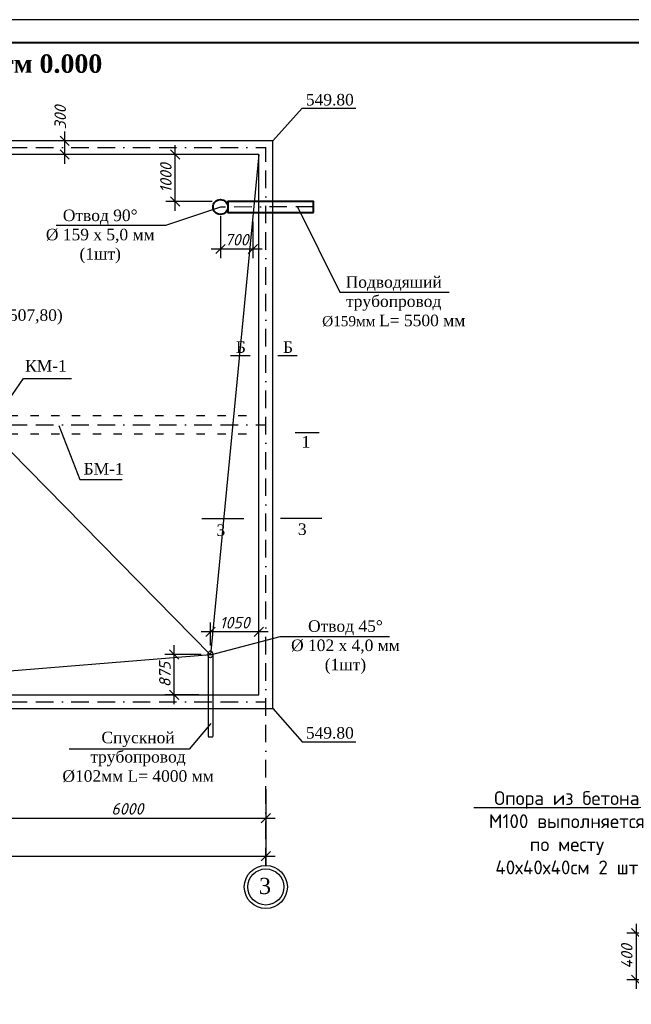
# Model space of a CAD drawing. Header units: millimetres. Extents: x -3143211 to -2549809, y 1060331 to 1394375.
# Tile 121 of 145: x -3041798 to -3028546, y 1307480 to 1328805. Entities that reach past the tile are written whole.
import ezdxf
from ezdxf import colors
from ezdxf.entities.mleader import LeaderData, LeaderLine
from ezdxf.math import Vec2, Vec3

# ---------------------------------------------------------------- set-up
doc = ezdxf.new("R2010")
doc.units = ezdxf.units.MM
doc.linetypes.add('ACAD_ISO03W100', pattern=[30, 12, -18])
doc.linetypes.add('BORDERX2', pattern=[88.9, 25.4, -12.7, 25.4, -12.7, 0, -12.7])
for name, color, linetype in [('ось', 1, 'ACAD_ISO03W100'), ('размер', 34, 'Continuous'), ('РУССКИЙ', 3, 'Continuous'), ('шрифт', 1, 'Continuous')]:
    doc.layers.add(name, color=color, linetype=linetype)
doc.layers.add('Сплошная толстая', color=7, linetype='Continuous', lineweight=40)
doc.styles.get("Standard").update_dxf_attribs({"font": 'isocpeui.ttf'})
doc.styles.add('Times New Romans', font='times.ttf', dxfattribs={"height": 300})
doc.dimstyles.new('STANDARD-100', dxfattribs={"dimtxt": 250, "dimasz": 200, "dimexe": 200, "dimexo": 200, "dimgap": 75, "dimtad": 1, "dimdec": 0, "dimzin": 0, "dimdsep": 46, "dimtxsty": 'Standard', "dimblk": 'OBLIQUE', "dimcen": 0.09, "dimdle": 200, "dimadec": 0, "dimazin": 0, "dimtfac": 1, "dimtdec": 0, "dimtofl": 0, "dimtmove": 0, "dimatfit": 3, "dimldrblk": 'OBLIQUE', "dimfxl": 1, "dimtolj": 1, "dimtzin": 0, "dimarcsym": 0})

# ---------------------------------------------------------------- blocks, each defined once
blk = doc.blocks.new('_Oblique')
at = {"color": 0, "linetype": 'ByBlock', "lineweight": -2}
blk.add_line((-0.5, -0.5), (0.5, 0.5), dxfattribs=at)
blk = doc.blocks.new('*D226')
at = {"layer": 'Defpoints', "color": 0, "transparency": 16777216}
for p in [(-3040826, 1326183), (-3040823, 1326183), (-3040826, 1325884)]:
    blk.add_point(p, dxfattribs=at)
at = {"layer": 'размер', "color": 0, "lineweight": -2, "transparency": 16777216}
for p, q in [((-3040823, 1325684), (-3040823, 1326383)), ((-3040626, 1326183), (-3040623, 1326183)), ((-3040626, 1325884), (-3040623, 1325884))]:
    blk.add_line(p, q, dxfattribs=at)
at = {"layer": 'размер', "color": 0, "lineweight": -2, "transparency": 16777216, "xscale": 200, "yscale": 200, "zscale": 200}
for p, rotation in [((-3040823, 1326183), 90), ((-3040823, 1325884), 270)]:
    blk.add_blockref('_Oblique', p, dxfattribs=dict(at, rotation=rotation))
at = {"layer": 'размер', "color": 0, "transparency": 16777216, "insert": (-3040920, 1326687), "char_height": 250, "attachment_point": 5, "rotation": 90}
blk.add_mtext('\\A1;300', dxfattribs=at)
blk = doc.blocks.new('*D227')
at = {"layer": 'Defpoints', "color": 0, "transparency": 16777216}
for p in [(-3048465, 1312431), (-3036465, 1312343), (-3036465, 1310687)]:
    blk.add_point(p, dxfattribs=at)
at = {"layer": 'размер', "color": 0, "lineweight": -2, "transparency": 16777216}
for p, q in [((-3048465, 1312231), (-3048465, 1310487)), ((-3036465, 1312143), (-3036465, 1310487)), ((-3048665, 1310687), (-3036265, 1310687))]:
    blk.add_line(p, q, dxfattribs=at)
at = {"layer": 'размер', "color": 0, "lineweight": -2, "transparency": 16777216, "xscale": 200, "yscale": 200, "zscale": 200, "rotation": 180}
blk.add_blockref('_Oblique', (-3048465, 1310687), dxfattribs=at)
at = {"layer": 'размер', "color": 0, "lineweight": -2, "transparency": 16777216, "xscale": 200, "yscale": 200, "zscale": 200}
blk.add_blockref('_Oblique', (-3036465, 1310687), dxfattribs=at)
at = {"layer": 'размер', "color": 0, "transparency": 16777216, "insert": (-3042465, 1310887), "char_height": 250, "attachment_point": 5}
blk.add_mtext('\\A1;12000', dxfattribs=at)
blk = doc.blocks.new('*D229')
at = {"layer": 'Defpoints', "color": 0, "transparency": 16777216}
for p in [(-3042465.152089, 1311513.017801), (-3036465.152089, 1311513.017801), (-3036465.152089, 1311513.017801)]:
    blk.add_point(p, dxfattribs=at)
at = {"layer": 'размер', "color": 0, "lineweight": -2, "transparency": 16777216}
blk.add_line((-3042665.152089, 1311513.017801), (-3036265.152089, 1311513.017801), dxfattribs=at)
at = {"layer": 'размер', "color": 0, "lineweight": -2, "transparency": 16777216, "xscale": 200, "yscale": 200, "zscale": 200, "rotation": 180}
blk.add_blockref('_Oblique', (-3042465.152089, 1311513.017801), dxfattribs=at)
at = {"layer": 'размер', "color": 0, "lineweight": -2, "transparency": 16777216, "xscale": 200, "yscale": 200, "zscale": 200}
blk.add_blockref('_Oblique', (-3036465.152089, 1311513.017801), dxfattribs=at)
at = {"layer": 'размер', "color": 0, "transparency": 16777216, "insert": (-3039465.152089, 1311713.017801), "char_height": 250, "attachment_point": 5}
blk.add_mtext('\\A1;6000', dxfattribs=at)
blk = doc.blocks.new('*D198')
at = {"color": 0, "lineweight": -2, "transparency": 16777216}
for p, q in [((-3037665, 1315252), (-3037665, 1315746)), ((-3036615, 1314746), (-3036615, 1315746)), ((-3036415, 1315546), (-3037865, 1315546))]:
    blk.add_line(p, q, dxfattribs=at)
at = {"layer": 'Defpoints', "color": 0, "transparency": 16777216}
for p in [(-3037665, 1315546), (-3037665, 1315052), (-3036615, 1314499)]:
    blk.add_point(p, dxfattribs=at)
at = {"color": 0, "lineweight": -2, "transparency": 16777216, "xscale": 200, "yscale": 200, "zscale": 200, "rotation": 180}
blk.add_blockref('_Oblique', (-3037665, 1315546), dxfattribs=at)
at = {"color": 0, "lineweight": -2, "transparency": 16777216, "xscale": 200, "yscale": 200, "zscale": 200}
blk.add_blockref('_Oblique', (-3036615, 1315546), dxfattribs=at)
at = {"color": 0, "transparency": 16777216, "insert": (-3037140, 1315746), "char_height": 250, "width": 734.64, "attachment_point": 5}
blk.add_mtext('\\A1;1050', dxfattribs=at)
blk = doc.blocks.new('*D239')
at = {"color": 0, "lineweight": -2, "transparency": 16777216}
for p, q in [((-3038451, 1313983), (-3038451, 1315258)), ((-3037865, 1315058), (-3038651, 1315058)), ((-3037915, 1314183), (-3038651, 1314183))]:
    blk.add_line(p, q, dxfattribs=at)
at = {"layer": 'Defpoints', "color": 0, "transparency": 16777216}
for p in [(-3038451, 1315058), (-3037665, 1315058), (-3037715, 1314183)]:
    blk.add_point(p, dxfattribs=at)
at = {"color": 0, "lineweight": -2, "transparency": 16777216, "xscale": 200, "yscale": 200, "zscale": 200}
for p, rotation in [((-3038451, 1315058), 90), ((-3038451, 1314183), 270)]:
    blk.add_blockref('_Oblique', p, dxfattribs=dict(at, rotation=rotation))
at = {"color": 0, "transparency": 16777216, "insert": (-3038653, 1314621), "char_height": 250, "width": 657.7, "attachment_point": 5, "rotation": 90}
blk.add_mtext('\\A1;875', dxfattribs=at)
blk = doc.blocks.new('*D245')
at = {"color": 0, "lineweight": -2, "transparency": 16777216}
for p, q in [((-3037448, 1324547), (-3037448, 1323638)), ((-3036748, 1324428), (-3036748, 1323638)), ((-3036548, 1323838), (-3037648, 1323838))]:
    blk.add_line(p, q, dxfattribs=at)
at = {"layer": 'Defpoints', "color": 0, "transparency": 16777216}
for p in [(-3037448, 1324747), (-3036748, 1324628), (-3037448, 1323838)]:
    blk.add_point(p, dxfattribs=at)
at = {"color": 0, "lineweight": -2, "transparency": 16777216, "xscale": 200, "yscale": 200, "zscale": 200, "rotation": 180}
blk.add_blockref('_Oblique', (-3037448, 1323838), dxfattribs=at)
at = {"color": 0, "lineweight": -2, "transparency": 16777216, "xscale": 200, "yscale": 200, "zscale": 200}
blk.add_blockref('_Oblique', (-3036748, 1323838), dxfattribs=at)
at = {"color": 0, "transparency": 16777216, "insert": (-3037098, 1324039), "char_height": 250, "attachment_point": 5}
blk.add_mtext('\\A1;700', dxfattribs=at)
blk = doc.blocks.new('*D211')
at = {"color": 0, "lineweight": -2, "transparency": 16777216}
for p, q in [((-3038431, 1324667), (-3038431, 1326084)), ((-3037631, 1325884), (-3038631, 1325884)), ((-3037631, 1324867), (-3038631, 1324867))]:
    blk.add_line(p, q, dxfattribs=at)
at = {"layer": 'Defpoints', "color": 0, "transparency": 16777216}
for p in [(-3038431, 1325884), (-3036748, 1325884), (-3036748, 1324867)]:
    blk.add_point(p, dxfattribs=at)
at = {"color": 0, "lineweight": -2, "transparency": 16777216, "xscale": 200, "yscale": 200, "zscale": 200}
for p, rotation in [((-3038431, 1325884), 90), ((-3038431, 1324867), 270)]:
    blk.add_blockref('_Oblique', p, dxfattribs=dict(at, rotation=rotation))
at = {"color": 0, "transparency": 16777216, "insert": (-3038631, 1325375), "char_height": 250, "attachment_point": 5, "rotation": 90}
blk.add_mtext('\\A1;1000', dxfattribs=at)
blk = doc.blocks.new('*D254')
at = {"color": 0, "lineweight": -2, "transparency": 16777216}
for p, q in [((-3028444, 1309222), (-3028444, 1307812)), ((-3028002, 1309022), (-3028644, 1309022)), ((-3028002, 1308012), (-3028644, 1308012))]:
    blk.add_line(p, q, dxfattribs=at)
at = {"layer": 'Defpoints', "color": 0, "transparency": 16777216}
for p in [(-3027802, 1309022), (-3028444, 1308012), (-3027802, 1308012)]:
    blk.add_point(p, dxfattribs=at)
at = {"color": 0, "lineweight": -2, "transparency": 16777216, "xscale": 200, "yscale": 200, "zscale": 200}
for p, rotation in [((-3028444, 1309022), 90), ((-3028444, 1308012), 270)]:
    blk.add_blockref('_Oblique', p, dxfattribs=dict(at, rotation=rotation))
at = {"color": 0, "transparency": 16777216, "insert": (-3028644, 1308517), "char_height": 250, "width": 589.05, "attachment_point": 5, "rotation": 90}
blk.add_mtext('\\A1;400', dxfattribs=at)

msp = doc.modelspace()

# ---------------------------------------------------------------- linework, layer by layer
at = {"color": 1, "linetype": 'BORDERX2', "ltscale": 15}
for p, q in [((-3052686.10842, 1326033.43827), (-3036465.15209, 1326033.43827)), ((-3036465.15209, 1310487.32084), (-3036465.15209, 1326033.43827)), ((-3035435.77966, 1324750.35074), (-3037447.89384, 1324747.00417)), ((-3052686.10842, 1320033.43827), (-3036465.15209, 1320033.43827)), ((-3052686.10842, 1314033.43827), (-3036465.15209, 1314033.43827))]:
    msp.add_line(p, q, dxfattribs=at)
at = {"lineweight": 30}
msp.add_line((-3037715.38952, 1313272.80994), (-3037615.38952, 1313272.80994), dxfattribs=at)
msp.add_lwpolyline([(-3057296.73173, 1286804.62022), (-2997896.73173, 1286804.62022), (-2997896.73173, 1328804.62022), (-3057296.73173, 1328804.62022)], close=True)
at = {"lineweight": 40, "ltscale": 25}
msp.add_lwpolyline([(-3055296.73173, 1287304.62022), (-2998396.73173, 1287304.62022), (-2998396.73173, 1328304.62022), (-3055296.73173, 1328304.62022)], close=True, dxfattribs=at)
msp.add_lwpolyline([(-3037665.38952, 1315052.25996), (-3048314.91466, 1314182.99987)])
at = {"lineweight": 30}
for points in [[(-3037715.38952, 1315058.25996), (-3037715.38952, 1313278.80994)], [(-3037615.38952, 1315058.25996), (-3037615.38952, 1313278.80994)]]:
    msp.add_lwpolyline(points, dxfattribs=at)
msp.add_ellipse((-3037665.38952, 1315058.25996), major_axis=(0, 74.10267), ratio=0.6747395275, start_param=-3.1415926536, end_param=3.1415926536, dxfattribs=at)
at = {"layer": 'ось', "color": 0, "ltscale": 15}
for p, q in [((-3048315.0719, 1320233.32981), (-3036615.38952, 1320233.32981)), ((-3048315.0719, 1319833.75059), (-3036615.38952, 1319833.75059))]:
    msp.add_line(p, q, dxfattribs=at)
at = {"layer": 'Сплошная толстая', "color": 0, "lineweight": 30}
for p, q in [((-3036315.65209, 1326183.32688), (-3048615.15209, 1326183.32688)), ((-3036315.65209, 1313882.98631), (-3036315.65209, 1326183.32688)), ((-3036615.38952, 1325883.75715), (-3048315.0719, 1325883.75715)), ((-3036615.38952, 1314182.99987), (-3036615.38952, 1325883.75715)), ((-3046073.22628, 1314182.99987), (-3036615.38952, 1314182.99987)), ((-3046073.22628, 1313882.98631), (-3036315.65209, 1313882.98631))]:
    msp.add_line(p, q, dxfattribs=at)
at = {"layer": 'Сплошная толстая', "color": 0, "lineweight": -2}
msp.add_lwpolyline([(-3036615.38952, 1325883.75715), (-3037665.38952, 1315052.25996), (-3048315.0719, 1325883.75715)], dxfattribs=at)
at = {"layer": 'Сплошная толстая', "color": 0}
msp.add_lwpolyline([(-3035435.77966, 1324627.8771), (-3035435.77966, 1324866.66698), (-3037286.839, 1324866.66698), (-3037286.839, 1324627.8771), (-3035435.77966, 1324627.8771)], dxfattribs=at)
msp.add_circle((-3037447.89384, 1324747.00417), 161.05507, dxfattribs=at)
at = {"layer": 'шрифт', "color": 0}
for points in [[(-3036315.65209, 1326183.32688), (-3035678.8133, 1326887.11782), (-3034516.26195, 1326887.11782)], [(-3037447.89384, 1324747.00417), (-3038640.19339, 1324344.49754), (-3041011.07019, 1324344.49754)], [(-3035781.76622, 1324749.32412), (-3034862.61221, 1322901.24056), (-3032491.73541, 1322901.24056)], [(-3036804.41814, 1321525.16673), (-3037227.1402, 1321525.16673)], [(-3035782.5849, 1321525.16673), (-3036205.30695, 1321525.16673)], [(-3042281.90138, 1320224.3745), (-3041716.902, 1321034.52934), (-3040674.57543, 1321034.52934)], [(-3040952.42497, 1320013.65259), (-3040494.58056, 1318847.81447), (-3039578.89174, 1318847.81447)], [(-3037665.38952, 1315052.25996), (-3036153.65116, 1315449.00903), (-3033782.77436, 1315449.00903)], [(-3036315.65209, 1313882.98631), (-3035678.8133, 1313161.63919), (-3034516.26195, 1313161.63919)], [(-3037655.94467, 1313564.51555), (-3038129.31848, 1313004.5772), (-3040727.83673, 1313004.5772)]]:
    msp.add_lwpolyline(points, dxfattribs=at)
at = {"layer": 'шрифт', "color": 0, "lineweight": 30}
for points in [[(-3035830.81554, 1319864.79946), (-3035309.18474, 1319864.79946)], [(-3037849.1073, 1318004.27853), (-3036939.77705, 1318004.27853)], [(-3036144.83703, 1318009.32596), (-3035250.66217, 1318009.32596)]]:
    msp.add_lwpolyline(points, dxfattribs=at)
at = {"layer": 'шрифт', "color": 0}
msp.add_circle((-3036465.15209, 1310021.23766), 466.08319, dxfattribs=at)
at = {"layer": 'шрифт', "color": 0, "lineweight": 30}
msp.add_circle((-3036465.15209, 1310021.23766), 391.08319, dxfattribs=at)

# ---------------------------------------------------------------- texts
at = {"layer": 'РУССКИЙ', "color": 0, "insert": (-3080373.952, 1323902.79692), "char_height": 300, "width": 20366.9950558, "attachment_point": 1, "style": 'Times New Romans'}
msp.add_mtext('{\\T0.9;                          Характеристики района строительства:\\PПроект разработан для следующих условий строительства:\\PРасчетная зимняя температура воздух   -8 °C\\PСкоростной напор ветра             - 38кг/м2\\PВес снегового покрова               - 50кг/м2\\PСейсмичность площадки              - 7 баллов\\PКатегория грунтов по сейсмическим свойствам - III.\\PРасчетная сейсмичность площадки     - 8 баллов\\PГлубина промерзания грунта           -  0.30 м\\P                            Инженерно-геологические данные:}  \\P\\pi886.251,t12048.75;{\\LПервый инженерно-геологический элемент (ИГЭ-1)} – Лессовидные супеси, лёгкие,\\Pкоричневого цвета, твёрдых, высокопористые, просадочные, залегающие выше УПВ.\\PГрунты слоя развиты повсеместно в разрезе участка изысканий и залегают с поверхности под почвенно-растительным.\\PМощность грунтов элемента изменяется в диапазоне 10,0 м.\\PГрунты ИГЭ-1 на исследованном участке просадочные при бытовом давлении (от собственного веса).\\P\\pi600,tz;Тип грунтовых условий по просадочности согласно КМК 2.02.01-98 – II (второй).\\PСуммарная величина просадки от собственного веса грунта (при замочке её водой до\\Pполного водонасыщения) на вскрытую глубину от Ск-1 7,1см.{\\T0.9;\\PСо следующими характеристиками:\\P\\pi0;      Плотность  грунта = 1.64 т/м3; \\P      Уд.сцепление  = 5 кПа.\\P      Угол внутреннего трения  =23°.\\P}Подземные воды в период изысканий (май 2026 г) не вскрыты на глубинах 10,0м, от поверхности земли.\\P Подземные воды по содержанию сульфатов, согласно таблице 6 и 7 КМК 2.03.11-96, оценивается как слабоагрессивные к бетонам на портландцементе по ГОСТ 10178-85*, и неагрессивные к бетонам на сулфатостойких цементах по ГОСТ 22266-94, а также среднеагрессивные\\Pна арматуру железобетонных конструкции при периодическом смачивании.\\PВ соответствии с приложением 1 КМК 2.01.03-96 с учетом изменения № 1 сейсмичность района – 7 баллов с повторяемостью землетрясений 1 раз в 100 лет (н.п Бандихан).\\PКатегория грунтов по сейсмическим свойствам – III (третья). \\PОснованием под фундаменты будет служить грунтовая подушка из суглинки:Указания по производству работ:\\PОтрыть котлован по заданным размерам и отметкам.{\\A1;Полив водой уплотняемого грунта насыпей}.\\P  Подушку также отсыпать слоями - 30 см. {\\fISOCPEUR|b0|i0|c204|p34;\\C7;суглинки},  уплотнения послойна послойном укатками. После уплотнения на границе уплотненной толщи должны быть получены характеристики 1.65 т/м³. указанным на чертеже. \\PКотлован должен быть принят и освидетельствован специалистом инженером-геологом.', dxfattribs=at)
at = {"layer": 'шрифт', "color": 0}
for s, insert, char_height, width, attachment_point in [('{\\fTimes New Roman|b1|i0|c204|p18;План на отм 0.000}', (-3042474.76864, 1328053.81073), 400, 7229.0818203, 2), ('{\\fTimes New Roman|b0|i0|c204|p18;549.80}', (-3035078.17518, 1326941.73808), 250, 110.64708, 8), ('{\\fTimes New Roman|b0|i0|c204|p18;Отвод 90%%D  \\P%%C 159 х 5,0 мм\\P(1шт)}', (-3040053.42838, 1324692.73101), 250, 3339.5029319, 2), ('{\\fTimes New Roman|b0|i0|c204|p18;Подводяший \\Pтрубопровод \\P\\H0.875x;Ø159мм \\fTimes New Roman|b0|i0|c0|p18;\\H1.14286x;L=\\fTimes New Roman|b0|i0|c204|p18; 5500 мм}', (-3033694.3024, 1323249.47402), 250, 7229.0818203, 2), ('{\\fTimes New Roman|b0|i0|c204|p18;0.000-(507,80)}', (-3041998.84506, 1322531.63932), 250, 7229.0818203, 2), ('{\\fTimes New Roman|b0|i0|c204|p18;Б}', (-3037005.37176, 1321837.71615), 250, 264.9369142, 2), ('{\\fTimes New Roman|b0|i0|c204|p18;Б}', (-3035983.53851, 1321837.71615), 250, 264.9369142, 2), ('{\\fTimes New Roman|b0|i0|c204|p18;КМ-1}', (-3041229.5305, 1321433.34117), 250, 7229.0818203, 2), ('{\\fTimes New Roman|b0|i0|c204|p18;БМ-1}', (-3039979.44325, 1319202.85434), 250, 924.6070331, 2), ('{\\fTimes New Roman|b0|i0|c204|p18;Отвод 45%%D  \\P%%C 102 х 4,0 мм\\P(1шт)}', (-3034740.41618, 1315797.2425), 250, 2660.0399899, 2), ('{\\fTimes New Roman|b0|i0|c204|p18;Спускной \\Pтрубопровод \\PØ102мм \\fTimes New Roman|b0|i0|c0|p18;L=\\fTimes New Roman|b0|i0|c204|p18; 4000 мм }', (-3039234.06722, 1313382.87785), 250, 3197.8857246, 2), ('{\\fTimes New Roman|b0|i0|c204|p18;549.80}', (-3035078.17518, 1313484.03515), 250, 1198.0651858, 2), ('{\\fTimes New Roman|b0|i0|c204|p18;3}', (-3036484.11422, 1310218.4119), 350, 219.0010815, 2)]:
    msp.add_mtext(s, dxfattribs=dict(at, insert=insert, char_height=char_height, width=width, attachment_point=attachment_point))
at = {"layer": 'шрифт', "color": 0, "lineweight": 30, "char_height": 250, "attachment_point": 2}
for s, insert, width in [('{\\fTimes New Roman|b0|i0|c204|p18;1}', (-3035596.56767, 1319789.2005), 142.0097332), ('{\\fTimes New Roman|b0|i0|c204|p18;3}', (-3037438.61326, 1317874.30074), 156.4293439), ('{\\fTimes New Roman|b0|i0|c204|p18;3}', (-3035675.06845, 1317895.06723), 156.4293439)]:
    msp.add_mtext(s, dxfattribs=dict(at, insert=insert, width=width))

# ---------------------------------------------------------------- dimensions: what is measured, and where the dimension line sits
for base, p1, p2, text, picture, middle in [((-3038430.91454, 1325883.75715), (-3036748.38952, 1324866.66698), (-3036748.38952, 1325883.75715), '1000', '*D211', (-3038630.91454, 1325375.21206)), ((-3028443.53616, 1308012.04713), (-3027802.28364, 1309022.23916), (-3027802.28364, 1308012.04713), '400', '*D254', (-3028643.53616, 1308517.14314))]:
    dim = msp.add_linear_dim(base=base, p1=p1, p2=p2, angle=90, text=text, dimstyle='STANDARD-100', override={"dimfxl": 800, "dimfxlon": 1})
    dim.commit()
    dim.dimension.update_dxf_attribs({"geometry": picture, "text_midpoint": middle})
for base, p1, p2, angle, picture, middle in [((-3037447.89384, 1323837.67207), (-3036748.38952, 1324627.8771), (-3037447.89384, 1324747.00417), 180, '*D245', (-3037098.14168, 1324039.28192)), ((-3038451.26902, 1315058.25996), (-3037715.38952, 1314182.99987), (-3037665.38952, 1315058.25996), 90, '*D239', (-3038652.87887, 1314620.62992))]:
    dim = msp.add_linear_dim(base=base, p1=p1, p2=p2, angle=angle, dimstyle='STANDARD-100', override={"dimfxl": 800, "dimfxlon": 1})
    dim.commit()
    dim.dimension.update_dxf_attribs({"geometry": picture, "text_midpoint": middle})
dim = msp.add_linear_dim(base=(-3037665.38952, 1315545.51887), p1=(-3036615.38952, 1314499.11045), p2=(-3037665.38952, 1315052.25996), dimstyle='STANDARD-100', override={"dimfxl": 800, "dimfxlon": 1})
dim.commit()
dim.dimension.update_dxf_attribs({"geometry": '*D198', "text_midpoint": (-3037140.38952, 1315745.51887)})
at = {"layer": 'размер', "color": 0}
dim = msp.add_linear_dim(base=(-3040823.15614, 1326183.32688), p1=(-3040826.45522, 1325883.75715), p2=(-3040826.45522, 1326183.32688), angle=90, text='300', dimstyle='STANDARD-100', override={"dimtmove": 1}, dxfattribs=at)
dim.commit()
dim.dimension.update_dxf_attribs({"geometry": '*D226', "text_midpoint": (-3040719.75934, 1326687.44486), "dimtype": 160})
for base, p1, p2, text, picture, middle in [((-3036465.15209, 1310687.32084), (-3048465.15209, 1312431.38207), (-3036465.15209, 1312342.80589), '12000', '*D227', (-3042465.15209, 1310887.32084)), ((-3036465.15209, 1311513.0178), (-3042465.15209, 1311513.0178), (-3036465.15209, 1311513.0178), '6000', '*D229', (-3039465.15209, 1311713.0178))]:
    dim = msp.add_linear_dim(base=base, p1=p1, p2=p2, text=text, dimstyle='STANDARD-100', override={"dimtmove": 1}, dxfattribs=at)
    dim.commit()
    dim.dimension.update_dxf_attribs({"geometry": picture, "text_midpoint": middle})

# ---------------------------------------------------------------- leaders
at = {"ltscale": 100}
ml = msp.add_multileader_mtext('Standard', dxfattribs=at)
ml.set_content('{\\fISOCPEUR|b0|i0|c204|p34;Опора из бетона М100 выполняется по месту 40х40х40см 2 шт}', color=256)
ml.set_leader_properties(color=5)
ml.build(insert=Vec2(0, 0))
ml.multileader.update_dxf_attribs({"text_left_attachment_type": 6, "text_right_attachment_type": 6, "arrow_head_size": 200})
ctx = ml.context
ctx.base_point, ctx.char_height, ctx.arrow_head_size, ctx.landing_gap_size, ctx.plane_origin = Vec3(-3031628.27325, 1311735.51263), 300, 200, 20, Vec3(-3014858.19333, 1312068.12104)
ctx.left_attachment, ctx.right_attachment, ctx.text_align_type = 6, 6, 1
notes = []
notes.append((ctx, [(0, (1, 1, 0), (-3028250.27325, 1311735.51263), (-1, 0), 8, [(0, [(-3027297.18762, 1308517.14314)], 0, [])])]))
ctx.mtext.insert, ctx.mtext.width, ctx.mtext.alignment, ctx.mtext.flow_direction = Vec3(-3029943.27325, 1312095.51263), 3643.4958648, 2, 5
for ctx, leaders in notes:
    for number, flags, end, landing, length, lines in leaders:
        leader = LeaderData()
        leader.index, (leader.has_last_leader_line, leader.has_dogleg_vector, leader.attachment_direction) = number, flags
        leader.last_leader_point, leader.dogleg_vector, leader.dogleg_length = Vec3(end), Vec3(landing), length
        for number, points, colour, breaks in lines:
            line = LeaderLine()
            line.index, line.vertices, line.color, line.breaks = number, Vec3.list(points), colors.encode_raw_color(colour), breaks
            leader.lines.append(line)
        ctx.leaders.append(leader)

doc.saveas('drawing.dxf')
